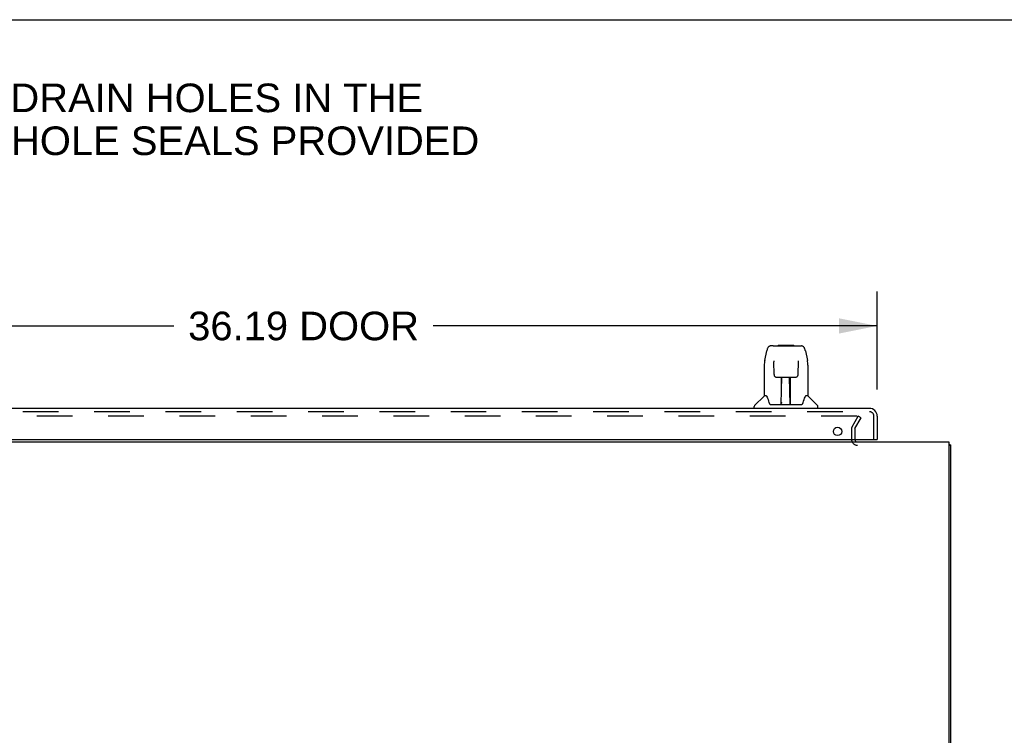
# Model space of a CAD drawing. Header units: inches. Extents: x 0 to 204, y 0 to 132.
# Tile 56 of 118: x 21 to 52, y 110 to 132. Entities that reach past the tile are written whole.
import ezdxf

# ---------------------------------------------------------------- set-up
doc = ezdxf.new("R2010")
doc.units = ezdxf.units.IN
doc.header["$LTSCALE"] = 11.243375
doc.header["$MEASUREMENT"] = 0
doc.linetypes.add('HIDDEN', pattern=[0.2, 0.1, -0.1])
doc.layers.get('0').update_dxf_attribs({"linetype": 'CONTINUOUS'})
for name, color, linetype in [('DEFAULT_2', 8, 'HIDDEN'), ('DIMENSIONS', 7, 'CONTINUOUS'), ('DOOR_ASSEMBLY', 7, 'CONTINUOUS')]:
    doc.layers.add(name, color=color, linetype=linetype)
doc.styles.get("Standard").update_dxf_attribs({"font": 'arial.ttf'})
doc.dimstyles.new('DIMSTYLE_1', dxfattribs={"dimtxt": 0.901875, "dimasz": 1.2025, "dimexe": 0.09, "dimexo": 0.07, "dimgap": 0.0375, "dimtad": 0, "dimtih": 1, "dimtoh": 1, "dimzin": 4, "dimdsep": 46, "dimtxsty": 'Standard', "dimblk": '_FILLED', "dimblk1": '_FILLED', "dimblk2": '_FILLED', "dimcen": 0.09, "dimadec": 3, "dimazin": 1, "dimtfac": 1, "dimtdec": 3, "dimtofl": 0, "dimtmove": 0, "dimatfit": 3, "dimldrblk": '_FILLED', "dimfxl": 0, "dimtolj": 1, "dimtzin": 4, "dimarcsym": 0})

# ---------------------------------------------------------------- blocks, each defined once
blk = doc.blocks.new('_FILLED')
at = {"color": 0, "linetype": 'ByBlock'}
blk.add_solid([(0, 0), (-1, 0.2), (-1, -0.2)], dxfattribs=at)
blk = doc.blocks.new('*D8')
at = {"layer": 'DIMENSIONS', "color": 2, "linetype": 'Continuous'}
for p, q in [((11.94, 120.611), (11.94, 123.696)), ((48.127, 120.611), (48.127, 123.696)), ((11.94, 122.614), (25.945, 122.614)), ((48.127, 122.614), (34.122, 122.614))]:
    blk.add_line(p, q, dxfattribs=at)
at = {"layer": 'DIMENSIONS', "color": 2, "linetype": 'Continuous', "xscale": 1.2025, "yscale": 1.2025, "zscale": 1.2025, "rotation": 180}
blk.add_blockref('_FILLED', (11.94, 122.614), dxfattribs=at)
at = {"layer": 'DIMENSIONS', "color": 2, "linetype": 'Continuous', "xscale": 1.2025, "yscale": 1.2025, "zscale": 1.2025}
blk.add_blockref('_FILLED', (48.127, 122.614), dxfattribs=at)
at = {"layer": 'DIMENSIONS', "color": 2, "linetype": 'Continuous', "insert": (30.033, 123.065), "char_height": 0.9019, "width": 7.27535, "attachment_point": 2, "line_spacing_factor": 0.9}
blk.add_mtext('36.19 DOOR', dxfattribs=at)

msp = doc.modelspace()

# ---------------------------------------------------------------- linework, layer by layer
at = {"color": 7, "linetype": 'Continuous'}
for p, q in [((0, 132.275), (204.425, 132.275)), ((50.388, 118.854), (50.44, 118.854))]:
    msp.add_line(p, q, dxfattribs=at)
at = {"color": 3, "linetype": 'Continuous'}
for p, q in [((10.242, 118.958), (50.388, 118.958)), ((50.388, 118.958), (50.388, 101.07)), ((50.44, 118.854), (50.44, 101.147))]:
    msp.add_line(p, q, dxfattribs=at)
for points in [[(50.399, 118.886), (50.401, 118.884), (50.403, 118.882), (50.405, 118.88), (50.408, 118.878), (50.411, 118.877), (50.414, 118.875), (50.417, 118.873)], [(50.417, 118.873), (50.423, 118.871), (50.425, 118.869), (50.428, 118.868), (50.43, 118.866), (50.433, 118.865), (50.435, 118.863), (50.437, 118.861), (50.438, 118.86), (50.439, 118.858), (50.439, 118.857), (50.44, 118.855), (50.44, 118.854)]]:
    msp.add_lwpolyline(points, dxfattribs=at)
for centre, radius, start, end in [((47.504, 119.043), 0.085, 184.0489, 270), ((50.251, 118.769), 0.189, 38.2806, 43.5127)]:
    msp.add_arc(centre, radius, start, end, dxfattribs=at)
at = {"layer": 'DEFAULT_2', "color": 8, "linetype": 'HIDDEN'}
for p, q in [((47.483, 119.77), (13.146, 119.77)), ((47.333, 119.431), (47.529, 119.77)), ((47.423, 119.379), (47.619, 119.718)), ((47.619, 119.718), (47.529, 119.77)), ((47.315, 119.362), (47.315, 119.043)), ((47.419, 119.362), (47.419, 119.043))]:
    msp.add_line(p, q, dxfattribs=at)
for points in [[(47.491, 119.769), (47.489, 119.769), (47.487, 119.77), (47.485, 119.77), (47.483, 119.77)], [(47.491, 119.769), (47.493, 119.768), (47.495, 119.767), (47.496, 119.766), (47.498, 119.765), (47.499, 119.764), (47.5, 119.762), (47.501, 119.761), (47.502, 119.759), (47.503, 119.757), (47.503, 119.755), (47.503, 119.754), (47.503, 119.753)], [(47.503, 119.753), (47.503, 119.752), (47.503, 119.75), (47.502, 119.748), (47.502, 119.747), (47.501, 119.745)]]:
    msp.add_lwpolyline(points, dxfattribs=at)
for centre, radius, start, end in [((47.452, 119.362), 0.137, 150, 180), ((47.452, 119.362), 0.033, 150, 180), ((47.504, 119.043), 0.189, 180, 270)]:
    msp.add_arc(centre, radius, start, end, dxfattribs=at)
at = {"layer": 'DOOR_ASSEMBLY', "color": 7, "linetype": 'Continuous'}
for p, q in [((44.578, 121.524), (44.643, 121.83)), ((44.848, 121.984), (44.767, 121.984)), ((44.849, 121.984), (45.737, 121.984)), ((44.854, 121.984), (44.853, 121.984)), ((45.014, 122.004), (44.994, 121.984)), ((45.014, 122.004), (45.49, 122.004)), ((45.49, 122.004), (45.51, 121.984)), ((45.861, 121.83), (45.926, 121.524)), ((44.864, 121.51), (44.864, 121.507)), ((44.864, 121.507), (44.864, 121.504)), ((44.864, 121.504), (44.865, 121.499)), ((44.865, 121.499), (44.865, 121.492)), ((44.865, 121.492), (44.865, 121.482)), ((44.872, 121.078), (44.865, 121.482)), ((45.632, 121.078), (45.64, 121.491)), ((45.64, 121.499), (45.64, 121.504)), ((45.64, 121.491), (45.64, 121.499)), ((45.932, 121.494), (45.926, 121.524)), ((44.563, 121.381), (44.563, 120.409)), ((45.941, 121.381), (45.941, 120.409)), ((44.872, 121.078), (44.873, 121.065)), ((44.952, 121), (45.072, 121)), ((45.103, 120.154), (45.118, 121.001)), ((45.109, 121.001), (45.397, 121.001)), ((45.11, 120.585), (45.11, 121.001)), ((45.378, 120.134), (45.363, 121.001)), ((45.394, 120.134), (45.394, 121.001)), ((45.432, 121), (45.552, 121)), ((45.114, 120.776), (45.11, 120.776)), ((45.114, 120.764), (45.11, 120.764)), ((45.394, 120.776), (45.367, 120.776)), ((45.394, 120.764), (45.367, 120.764)), ((45.371, 120.535), (45.394, 120.535)), ((45.394, 120.531), (45.371, 120.531)), ((44.557, 120.404), (44.26, 120.106)), ((44.636, 120.409), (44.563, 120.409)), ((44.633, 120.409), (44.639, 120.399)), ((44.699, 120.245), (44.714, 120.197)), ((44.714, 120.197), (44.716, 120.189)), ((45.104, 120.206), (45.103, 120.18)), ((45.377, 120.18), (45.377, 120.206)), ((45.788, 120.188), (45.791, 120.197)), ((45.865, 120.399), (45.871, 120.408)), ((45.941, 120.409), (45.868, 120.409)), ((45.947, 120.404), (46.245, 120.106)), ((44.248, 120.016), (44.248, 120.078)), ((44.766, 120.134), (45.738, 120.134)), ((45.11, 120.134), (45.11, 120.138)), ((46.256, 120.016), (46.256, 120.078)), ((48.107, 119.037), (48.127, 119.037))]:
    msp.add_line(p, q, dxfattribs=at)
at = {"layer": 'DOOR_ASSEMBLY', "color": 3, "linetype": 'Continuous'}
for p, q in [((12.186, 120.016), (47.881, 120.016)), ((48.127, 119.769), (48.127, 119.037)), ((12.19, 119.037), (48.107, 119.037))]:
    msp.add_line(p, q, dxfattribs=at)
at = {"layer": 'DOOR_ASSEMBLY', "color": 8, "linetype": 'HIDDEN'}
for p, q in [((12.186, 119.912), (47.881, 119.912)), ((48.023, 119.037), (48.023, 119.769))]:
    msp.add_line(p, q, dxfattribs=at)
at = {"layer": 'DOOR_ASSEMBLY', "color": 7, "linetype": 'Continuous'}
for points in [[(44.767, 121.984), (44.764, 121.984), (44.751, 121.983), (44.738, 121.979), (44.725, 121.974), (44.714, 121.967), (44.704, 121.96), (44.695, 121.951), (44.687, 121.941), (44.679, 121.93), (44.673, 121.919), (44.667, 121.907), (44.661, 121.893), (44.656, 121.878), (44.651, 121.861), (44.646, 121.843), (44.643, 121.83)], [(45.861, 121.83), (45.858, 121.843), (45.853, 121.861), (45.848, 121.878), (45.843, 121.893), (45.837, 121.907), (45.831, 121.919), (45.825, 121.931), (45.817, 121.941), (45.809, 121.951), (45.8, 121.96), (45.79, 121.968), (45.778, 121.974), (45.766, 121.979), (45.753, 121.983), (45.739, 121.984), (45.737, 121.984)], [(44.578, 121.524), (44.573, 121.494), (44.567, 121.454), (44.564, 121.414), (44.563, 121.381)], [(44.864, 121.513), (44.864, 121.513), (44.864, 121.513), (44.864, 121.513), (44.864, 121.512), (44.864, 121.512), (44.864, 121.511), (44.864, 121.51)], [(45.64, 121.504), (45.64, 121.507), (45.64, 121.509), (45.64, 121.51), (45.64, 121.511), (45.64, 121.512), (45.64, 121.513), (45.64, 121.513)], [(45.941, 121.381), (45.94, 121.414), (45.937, 121.454), (45.932, 121.494)], [(44.873, 121.065), (44.877, 121.052), (44.882, 121.041), (44.889, 121.03), (44.898, 121.021), (44.908, 121.013), (44.919, 121.007), (44.931, 121.003), (44.942, 121.001), (44.951, 121)], [(45.072, 121), (45.076, 121), (45.085, 121), (45.093, 121.001)], [(45.093, 121.001), (45.101, 121.001), (45.109, 121.001)], [(45.397, 121.001), (45.405, 121.001), (45.413, 121.001)], [(45.413, 121.001), (45.421, 121), (45.429, 121), (45.432, 121)], [(45.553, 121), (45.563, 121.001), (45.575, 121.003), (45.587, 121.007), (45.598, 121.014), (45.607, 121.022), (45.616, 121.031), (45.623, 121.042), (45.628, 121.053), (45.631, 121.066), (45.632, 121.078)], [(44.639, 120.399), (44.653, 120.371), (44.667, 120.335), (44.683, 120.293), (44.699, 120.245)], [(45.791, 120.197), (45.805, 120.243), (45.821, 120.291), (45.836, 120.334), (45.851, 120.37), (45.865, 120.399)], [(44.716, 120.189), (44.721, 120.176), (44.726, 120.166), (44.731, 120.157)], [(44.731, 120.157), (44.736, 120.15), (44.742, 120.144), (44.749, 120.139), (44.756, 120.136), (44.764, 120.134), (44.766, 120.134)], [(45.738, 120.134), (45.74, 120.134), (45.748, 120.135), (45.755, 120.139), (45.762, 120.143), (45.768, 120.149), (45.773, 120.157)], [(45.773, 120.157), (45.778, 120.165), (45.783, 120.176), (45.788, 120.188)]]:
    msp.add_lwpolyline(points, dxfattribs=at)
at = {"layer": 'DOOR_ASSEMBLY', "color": 3, "linetype": 'Continuous'}
msp.add_circle((46.877, 119.287), 0.133, dxfattribs=at)
at = {"layer": 'DOOR_ASSEMBLY', "color": 7, "linetype": 'Continuous'}
for centre, radius, start, end in [((44.571, 120.39), 0.0197, 97.5, 135), ((45.933, 120.39), 0.0197, 45, 82.5), ((44.288, 120.078), 0.0394, 135, 180), ((45.123, 120.154), 0.0197, 179, 270), ((45.123, 120.154), 0.0197, 260.739, 269.9232), ((45.358, 120.154), 0.0197, 270, 1), ((45.358, 120.154), 0.0197, 270.0771, 272.6469), ((46.217, 120.078), 0.0394, 0, 45)]:
    msp.add_arc(centre, radius, start, end, dxfattribs=at)
at = {"layer": 'DOOR_ASSEMBLY', "color": 3, "linetype": 'Continuous'}
msp.add_arc((47.881, 119.769), 0.246, 0, 90, dxfattribs=at)
at = {"layer": 'DOOR_ASSEMBLY', "color": 8, "linetype": 'HIDDEN'}
msp.add_arc((47.881, 119.769), 0.142, 0, 90, dxfattribs=at)
at = {"layer": 'DOOR_ASSEMBLY', "color": 7, "linetype": 'Continuous'}
for centre, major_axis, start_param, end_param in [((45.103, 120.173), (0, 0.0394), -2.940151, -2.835574), ((45.378, 120.173), (0.0394, 0), -1.876815, -1.570796)]:
    msp.add_ellipse(centre, major_axis=major_axis, ratio=1, start_param=start_param, end_param=end_param, dxfattribs=at)

# ---------------------------------------------------------------- texts
at = {"layer": 'DIMENSIONS', "color": 2, "linetype": 'Continuous', "insert": (18.881, 130.26), "char_height": 0.90187, "width": 33.32579, "attachment_point": 2, "line_spacing_factor": 0.9}
msp.add_mtext('WASH SYSTEM 2" SQUARE DRAIN HOLES IN THE\\PBOTTOM WITH UL APPROVED HOLE SEALS PROVIDED', dxfattribs=at)

# ---------------------------------------------------------------- dimensions: what is measured, and where the dimension line sits
at = {"layer": 'DIMENSIONS', "color": 2, "linetype": 'Continuous'}
dim = msp.add_linear_dim(base=(11.94, 122.614), p1=(48.127, 120.541), p2=(11.94, 120.541), angle=180, text='<> DOOR', dimstyle='DIMSTYLE_1', dxfattribs=at)
dim.commit()
dim.dimension.update_dxf_attribs({"geometry": '*D8', "text_midpoint": (30.033, 122.614), "dimtype": 160})

doc.saveas('drawing.dxf')
